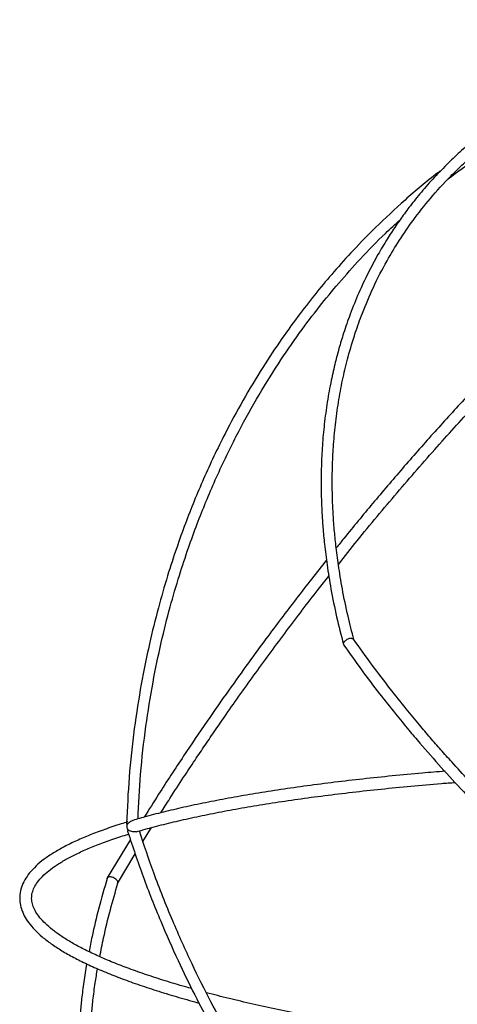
# Model space of a CAD drawing. Header units: millimetres. Extents: x -191 to 214, y -147 to 1351.
# Tile 2 of 5: x -191 to -99, y -16 to 190. Entities that reach past the tile are written whole.
import ezdxf

# ---------------------------------------------------------------- set-up
doc = ezdxf.new("R2010")
doc.units = ezdxf.units.MM

msp = doc.modelspace()

# ---------------------------------------------------------------- linework, layer by layer
at = {"color": 7, "linetype": 'Continuous', "lineweight": 25}
for p, q in [((-165.29, 17.73), (-163.49, 20.63)), ((-167.93, 18.14), (-172.78, 10.07)), ((-170.61, 8.89), (-166.9, 15.11))]:
    msp.add_line(p, q, dxfattribs=at)
msp.add_arc((-167.32, 20.87), 1.39, 158.4071, 217.541, dxfattribs=at)
for points, knots in [([(-9.87, 189.88), (-10.98, 189.92), (-12.97, 189.98), (-15.55, 190.02), (-17.58, 190.02), (-19.33, 190), (-21.1, 189.97), (-23, 189.91), (-25.68, 189.79), (-29.16, 189.58), (-33.34, 189.21), (-39.82, 188.46), (-48.33, 187.02), (-56.53, 184.95), (-62.33, 183.12), (-65.86, 181.87), (-69.21, 180.58), (-72.68, 179.11), (-76.46, 177.34), (-80.38, 175.31), (-84.31, 173.05), (-88.04, 170.67), (-91.5, 168.24), (-94.56, 165.88), (-97.43, 163.48), (-100.23, 160.93), (-103.1, 158.08), (-105.84, 155.1), (-108.3, 152.15), (-110.39, 149.42), (-112.28, 146.74), (-114.14, 143.89), (-116.1, 140.59), (-118.1, 136.85), (-120.05, 132.69), (-121.75, 128.47), (-123.11, 124.57), (-124.13, 121.19), (-125, 117.91), (-125.85, 114.18), (-126.64, 109.87), (-127.25, 105.3), (-127.66, 100.8), (-127.84, 97.1), (-127.9, 94.23), (-127.9, 92.22), (-127.87, 90.4), (-127.82, 88.53), (-127.71, 86.28), (-127.52, 83.4), (-127.18, 79.79), (-126.64, 75.48), (-125.82, 70.41), (-124.71, 64.85), (-123.71, 60.96), (-123.21, 59.04)], [0, 0, 0, 0, 0.013787, 0.024609, 0.032339, 0.03921, 0.04669, 0.05478, 0.06348, 0.081014, 0.099662, 0.118154, 0.166935, 0.215555, 0.235052, 0.252753, 0.268923, 0.286845, 0.30748, 0.330228, 0.35233, 0.375501, 0.397266, 0.417037, 0.435136, 0.455217, 0.476023, 0.498543, 0.518931, 0.536609, 0.552836, 0.570725, 0.590406, 0.613428, 0.637536, 0.662549, 0.684451, 0.701582, 0.716902, 0.736468, 0.759823, 0.783047, 0.805297, 0.82643, 0.837111, 0.846775, 0.855422, 0.863192, 0.873361, 0.88731, 0.903924, 0.923898, 0.94723, 0.973925, 1, 1, 1, 1]), ([(-121.02, 60.04), (-121.44, 61.67), (-122.37, 65.25), (-123.43, 70.46), (-124.25, 75.41), (-124.78, 79.53), (-125.15, 83.19), (-125.39, 86.58), (-125.53, 89.88), (-125.58, 93.24), (-125.52, 96.92), (-125.3, 101.15), (-124.87, 105.72), (-124.2, 110.4), (-123.32, 114.96), (-122.19, 119.62), (-120.84, 124.12), (-119.09, 128.98), (-116.93, 134.06), (-114.31, 139.14), (-111.5, 143.8), (-108.49, 148.18), (-104.93, 152.69), (-101.34, 156.61), (-98.08, 159.78), (-95.54, 162.05), (-93.27, 163.93), (-91.19, 165.55), (-89.01, 167.16), (-86.41, 168.96), (-83.37, 170.89), (-79.81, 172.97), (-75.91, 175.02), (-71.81, 176.95), (-67.89, 178.6), (-64.16, 180), (-60.18, 181.36), (-55.59, 182.73), (-50.31, 184.07), (-44.78, 185.21), (-39.27, 186.12), (-34.47, 186.71), (-30.39, 187.1), (-27.01, 187.34), (-24.24, 187.49), (-22.59, 187.54), (-22.07, 187.55)], [0, 0, 0, 0, 0.023788, 0.052152, 0.076593, 0.097106, 0.113693, 0.131687, 0.148509, 0.164218, 0.183445, 0.205832, 0.23104, 0.256656, 0.282206, 0.306858, 0.335903, 0.360678, 0.393841, 0.429514, 0.458268, 0.487268, 0.520712, 0.556808, 0.578046, 0.597815, 0.614336, 0.627675, 0.641883, 0.659338, 0.679932, 0.700966, 0.726366, 0.7506, 0.772975, 0.793001, 0.81224, 0.837337, 0.865489, 0.893262, 0.920043, 0.945954, 0.961847, 0.977512, 0.992949, 1, 1, 1, 1]), ([(-101.22, 156.63), (-99.26, 158.11), (-94.98, 161.35), (-88.56, 165.5), (-82.08, 169.27), (-76.08, 172.37), (-70.32, 175.03), (-65.39, 177.06), (-61.33, 178.57), (-57.98, 179.72), (-54.74, 180.75), (-51.46, 181.7), (-48.02, 182.62), (-44.5, 183.46), (-40.7, 184.26), (-36.42, 185.05), (-31.34, 185.81), (-25.45, 186.44), (-20.14, 186.84), (-16.79, 186.88), (-15.68, 186.89)], [0, 0, 0, 0, 0.0792684, 0.1724516, 0.2470096, 0.3222123, 0.3917261, 0.4537139, 0.4956649, 0.5332969, 0.5693135, 0.6064711, 0.6447698, 0.6855418, 0.724342, 0.7715993, 0.8273131, 0.8914828, 0.9641079, 1, 1, 1, 1]), ([(-29.01, 171.08), (-29.6, 170.69), (-31.36, 169.54), (-34.29, 167.5), (-38.57, 164.45), (-43.66, 160.65), (-49.63, 155.96), (-55.68, 150.99), (-61.73, 145.78), (-67.62, 140.52), (-73.28, 135.27), (-78.94, 129.85), (-84.93, 123.93), (-91.32, 117.39), (-97.88, 110.42), (-104.42, 103.24), (-110.82, 95.97), (-117.05, 88.65), (-121.67, 83.07), (-124.19, 79.93), (-124.72, 79.26)], [0, 0, 0, 0, 0.019909, 0.059335, 0.097203, 0.160648, 0.224017, 0.287387, 0.350758, 0.412324, 0.468923, 0.524403, 0.585262, 0.651543, 0.719404, 0.786515, 0.852878, 0.91843, 0.982649, 1, 1, 1, 1]), ([(-124.28, 75.82), (-122.96, 77.48), (-118.93, 82.56), (-112, 90.82), (-103.66, 100.4), (-95.43, 109.45), (-87.77, 117.52), (-80.44, 124.93), (-73.23, 131.95), (-65.6, 139.05), (-57.73, 146.03), (-49.8, 152.68), (-42.99, 158.07), (-37.42, 162.24), (-33.94, 164.76), (-32.04, 166.06), (-31.53, 166.41)], [0, 0, 0, 0, 0.0443546, 0.1358568, 0.2263227, 0.3132364, 0.3978971, 0.468609, 0.5443881, 0.6255769, 0.7102407, 0.7957678, 0.8821426, 0.9342416, 0.9825069, 1, 1, 1, 1]), ([(-102.78, 158.36), (-103, 158.2), (-105.6, 156.3), (-110.2, 152.34), (-116.09, 146.91), (-121.03, 141.85), (-125.12, 137.32), (-128.83, 132.89), (-132.48, 128.24), (-136.29, 122.98), (-140.31, 116.93), (-144.31, 110.28), (-147.68, 104.04), (-150.4, 98.52), (-152.56, 93.82), (-154.56, 89.11), (-156.45, 84.29), (-158.32, 79.08), (-160.24, 73.2), (-162.17, 66.49), (-164.04, 58.92), (-165.76, 50.48), (-167.21, 41.14), (-168.29, 31.41), (-168.58, 24.75), (-168.73, 21.54)], [0, 0, 0, 0, 0.0054485, 0.0652267, 0.1217428, 0.1658099, 0.2061034, 0.2426263, 0.2799841, 0.3223465, 0.3697122, 0.4213824, 0.4726611, 0.5061451, 0.5390666, 0.571426, 0.6032232, 0.6371012, 0.6757987, 0.7193154, 0.7676505, 0.8208034, 0.8787732, 0.9415883, 1, 1, 1, 1]), ([(-166.33, 22.44), (-166.18, 25.57), (-165.87, 32.09), (-164.76, 41.65), (-163.3, 50.86), (-161.57, 59.2), (-159.69, 66.66), (-157.75, 73.28), (-155.84, 79.08), (-153.97, 84.21), (-152.09, 88.94), (-150.12, 93.55), (-148, 98.14), (-145.17, 103.82), (-141.52, 110.47), (-137.07, 117.68), (-132.62, 124.14), (-128.38, 129.76), (-124.12, 134.93), (-119.53, 140.06), (-115.23, 144.51), (-112.36, 147.13), (-111.32, 148.07)], [0, 0, 0, 0, 0.063564, 0.132913, 0.19697, 0.255703, 0.309112, 0.357199, 0.399964, 0.437405, 0.472442, 0.507966, 0.543977, 0.580475, 0.64417, 0.707388, 0.764628, 0.815543, 0.862074, 0.912714, 0.968458, 1, 1, 1, 1]), ([(-126.77, 76.71), (-127.8, 75.41), (-129.94, 72.72), (-133.11, 68.63), (-136.32, 64.42), (-139.67, 59.95), (-143.34, 54.94), (-147.47, 49.19), (-152.02, 42.67), (-156.94, 35.4), (-161.36, 28.68), (-164.02, 24.42), (-165.02, 22.82)], [0, 0, 0, 0, 0.074266, 0.153257, 0.231157, 0.311, 0.403601, 0.509919, 0.629954, 0.763706, 0.911174, 1, 1, 1, 1]), ([(-161.55, 23.72), (-160.92, 24.72), (-159.35, 27.2), (-156.94, 30.89), (-154.47, 34.63), (-152.24, 37.95), (-150.06, 41.13), (-146.56, 46.19), (-141.63, 53.13), (-135.16, 61.87), (-130.03, 68.63), (-127.01, 72.4), (-126.26, 73.33)], [0, 0, 0, 0, 0.059912, 0.148998, 0.221417, 0.284287, 0.347935, 0.412446, 0.588209, 0.765129, 0.942058, 1, 1, 1, 1]), ([(-121.61, 60.31), (-121.61, 60.31), (-121.71, 60.3), (-121.95, 60.26), (-122.3, 60.13), (-122.65, 59.93), (-122.95, 59.69), (-123.16, 59.43), (-123.26, 59.19), (-123.22, 59.08), (-123.21, 59.04)], [0, 0, 0, 0, 0.0038749, 0.1433963, 0.2827868, 0.4262512, 0.5778814, 0.7378643, 0.9027939, 1, 1, 1, 1]), ([(-121.61, 60.31), (-121.6, 60.31), (-121.5, 60.31), (-121.31, 60.3), (-121.14, 60.22), (-121.11, 60.15), (-121.1, 60.13)], [0, 0, 0, 0, 0.011613, 0.429646, 0.847287, 1, 1, 1, 1]), ([(211.89, 18.06), (211.66, 17.06), (211.14, 14.76), (210.21, 11.46), (209.23, 8.35), (208.3, 5.71), (207.08, 2.5), (205.38, -1.45), (203.31, -5.62), (201.31, -9.2), (199.53, -12.13), (197.78, -14.77), (196.03, -17.22), (194.09, -19.77), (191.81, -22.54), (189.19, -25.47), (186.34, -28.39), (183.45, -31.09), (180.78, -33.4), (178.52, -35.22), (176.44, -36.81), (174.2, -38.43), (171.62, -40.19), (168.86, -41.94), (166.08, -43.58), (162.14, -45.75), (156.95, -48.31), (150.64, -50.94), (144.16, -53.24), (137.32, -55.27), (129.87, -57.03), (123.48, -58.18), (118.45, -58.89), (114.7, -59.33), (110.83, -59.69), (106.78, -59.97), (102.59, -60.16), (98.53, -60.25), (95, -60.24), (91.97, -60.19), (88.97, -60.1), (85.5, -59.94), (81.59, -59.67), (77.53, -59.32), (71.38, -58.67), (63.12, -57.5), (52.65, -55.52), (42.13, -53.04), (31.56, -50.06), (20.11, -46.3), (7.8, -41.62), (-5.27, -35.88), (-18.18, -29.45), (-30.84, -22.36), (-43.2, -14.63), (-55.2, -6.33), (-66.77, 2.53), (-76.92, 11.09), (-85.74, 19.19), (-93.32, 26.68), (-98.93, 32.65), (-102.76, 36.93), (-105.02, 39.52), (-107.46, 42.39), (-110.28, 45.8), (-113.6, 49.97), (-117.3, 54.83), (-119.79, 58.32), (-121.08, 60.14)], [0, 0, 0, 0, 0.009258, 0.021306, 0.031258, 0.039291, 0.047115, 0.063102, 0.079401, 0.090741, 0.101725, 0.111686, 0.120588, 0.130172, 0.141821, 0.15439, 0.167116, 0.179959, 0.191155, 0.199779, 0.206665, 0.215148, 0.225039, 0.234939, 0.244564, 0.253916, 0.27484, 0.295288, 0.312658, 0.33295, 0.354507, 0.374908, 0.384631, 0.394354, 0.404235, 0.414533, 0.425249, 0.435916, 0.444836, 0.451364, 0.458245, 0.466717, 0.476583, 0.486391, 0.495848, 0.520324, 0.544594, 0.568865, 0.593136, 0.617407, 0.647743, 0.678079, 0.708414, 0.738748, 0.76908, 0.79941, 0.829739, 0.860065, 0.882708, 0.90535, 0.927821, 0.935199, 0.942468, 0.95008, 0.959653, 0.97133, 0.985111, 1, 1, 1, 1]), ([(-123.17, 58.95), (-121.94, 57.2), (-119.51, 53.76), (-115.85, 48.95), (-112.51, 44.73), (-109.68, 41.29), (-105.04, 35.81), (-98.39, 28.43), (-89.21, 19.14), (-79.41, 10.05), (-68.69, 0.98), (-57.04, -7.97), (-44.97, -16.36), (-32.52, -24.17), (-19.76, -31.34), (-6.76, -37.85), (6.42, -43.66), (18.82, -48.4), (30.37, -52.21), (41.03, -55.24), (51.65, -57.76), (62.23, -59.78), (70.53, -60.97), (76.63, -61.63), (80.58, -61.99), (84.39, -62.26), (87.82, -62.44), (90.76, -62.54), (93.58, -62.61), (96.68, -62.63), (101.59, -62.58), (107.87, -62.32), (115.2, -61.69), (121.58, -60.87), (127.31, -59.9), (132.54, -58.82), (137.7, -57.56), (142.48, -56.19), (146.81, -54.79), (150.98, -53.28), (155.27, -51.56), (159.66, -49.58), (163.45, -47.68), (166.67, -45.92), (169.39, -44.33), (172.11, -42.64), (174.67, -40.93), (176.93, -39.33), (178.83, -37.9), (180.61, -36.51), (182.74, -34.77), (185.31, -32.53), (188.14, -29.85), (190.88, -27.04), (193.4, -24.23), (195.67, -21.48), (197.69, -18.86), (199.61, -16.17), (201.54, -13.26), (203.5, -10.03), (205.41, -6.57), (207.08, -3.22), (208.51, -0.03), (209.72, 2.93), (210.89, 6.06), (212.07, 9.6), (213.24, 13.58), (213.91, 16.46), (214.24, 17.91)], [0, 0, 0, 0, 0.0141227, 0.0278661, 0.0395129, 0.0490634, 0.056657, 0.0857294, 0.1123723, 0.1390131, 0.1692825, 0.1995497, 0.2298146, 0.2600778, 0.2903394, 0.3206001, 0.3508598, 0.381119, 0.405328, 0.4295372, 0.4537466, 0.4779563, 0.502403, 0.5114408, 0.5208114, 0.5302973, 0.5385537, 0.5453501, 0.5514667, 0.5589323, 0.5678518, 0.5874521, 0.6056298, 0.6233608, 0.6369253, 0.6509373, 0.6655549, 0.679489, 0.6912545, 0.7029332, 0.7163073, 0.7300819, 0.7438331, 0.7527437, 0.7619092, 0.7713297, 0.780828, 0.7891267, 0.7959724, 0.8020372, 0.8094052, 0.8207072, 0.8327923, 0.8447336, 0.8565118, 0.8673481, 0.8773681, 0.8868887, 0.8976633, 0.9094296, 0.9215095, 0.9338706, 0.9436139, 0.9532863, 0.9628994, 0.9737825, 0.9868415, 1, 1, 1, 1]), ([(-101.86, 32.44), (-103.45, 32.31), (-107.23, 32.01), (-112.99, 31.46), (-119.15, 30.82), (-125.1, 30.13), (-130.85, 29.39), (-136.39, 28.61), (-141.7, 27.77), (-146.77, 26.89), (-151.61, 25.97), (-156.2, 25.01), (-160.53, 24), (-164.27, 23.05), (-166.46, 22.41), (-167.4, 22.14)], [0, 0, 0, 0, 0.058611, 0.138633, 0.218667, 0.298716, 0.37878, 0.458864, 0.538971, 0.619106, 0.699274, 0.779482, 0.859738, 0.940055, 1, 1, 1, 1]), ([(-166.65, 19.76), (-166.21, 19.89), (-164.55, 20.37), (-161.48, 21.19), (-157.34, 22.19), (-152.93, 23.15), (-148.27, 24.08), (-143.35, 24.96), (-138.19, 25.8), (-132.8, 26.6), (-127.18, 27.35), (-121.35, 28.06), (-115.32, 28.72), (-109.09, 29.32), (-103.89, 29.79), (-100.72, 30.03), (-99.74, 30.1)], [0, 0, 0, 0, 0.02852, 0.106306, 0.184163, 0.2621, 0.340102, 0.418157, 0.496254, 0.574387, 0.65255, 0.730736, 0.808943, 0.887168, 0.965407, 1, 1, 1, 1]), ([(-168.49, 21.82), (-168.95, 21.68), (-170.63, 21.17), (-173.32, 20.26), (-176.45, 19.09), (-179.3, 17.87), (-181.86, 16.62), (-184.12, 15.32), (-186.1, 13.98), (-187.77, 12.59), (-189.12, 11.15), (-190.15, 9.67), (-190.83, 8.15), (-191.17, 6.61), (-191.17, 5.09), (-190.86, 3.59), (-190.24, 2.12), (-189.31, 0.65), (-188.06, -0.82), (-186.48, -2.28), (-184.58, -3.74), (-182.38, -5.18), (-179.87, -6.6), (-177.07, -7.99), (-173.98, -9.37), (-170.61, -10.73), (-166.97, -12.06), (-163.06, -13.37), (-158.86, -14.66), (-155.67, -15.58), (-153.82, -16.07), (-153.53, -16.15)], [0, 0, 0, 0, 0.013812, 0.05053, 0.087292, 0.124126, 0.16105, 0.198078, 0.235219, 0.272448, 0.309602, 0.346322, 0.382096, 0.416602, 0.450124, 0.483415, 0.517107, 0.551844, 0.587747, 0.624489, 0.661617, 0.698807, 0.735912, 0.772908, 0.809804, 0.846615, 0.883357, 0.920045, 0.956689, 0.993298, 1, 1, 1, 1]), ([(-168.73, 21.54), (-168.74, 21.51), (-168.76, 21.44), (-168.7, 21.37), (-168.64, 21.37), (-168.61, 21.38)], [0, 0, 0, 0, 0.377501, 0.73613, 1, 1, 1, 1]), ([(-168.61, 21.38), (-168.57, 21.4), (-168.48, 21.44), (-168.23, 21.68), (-167.9, 21.93), (-167.58, 22.1), (-167.42, 22.14), (-167.4, 22.14)], [0, 0, 0, 0, 0.133246, 0.343524, 0.706722, 0.948147, 1, 1, 1, 1]), ([(-155.06, -13.13), (-155.51, -13.01), (-157.45, -12.47), (-160.63, -11.51), (-164.58, -10.24), (-168.23, -8.95), (-171.59, -7.65), (-174.67, -6.34), (-177.45, -5.03), (-179.92, -3.71), (-182.09, -2.4), (-183.94, -1.1), (-185.48, 0.18), (-186.71, 1.43), (-187.64, 2.64), (-188.27, 3.81), (-188.62, 4.94), (-188.7, 6.07), (-188.5, 7.18), (-188.02, 8.33), (-187.24, 9.49), (-186.14, 10.68), (-184.75, 11.86), (-183.05, 13.04), (-181.05, 14.21), (-178.74, 15.37), (-176.13, 16.52), (-173.21, 17.65), (-170.59, 18.56), (-168.87, 19.08), (-168.32, 19.25)], [0, 0, 0, 0, 0.0111516, 0.0485469, 0.085913, 0.1232432, 0.1605289, 0.1977592, 0.2349209, 0.271998, 0.3089733, 0.3458321, 0.3825729, 0.4192317, 0.4558976, 0.4927907, 0.5304331, 0.5697044, 0.6111844, 0.6479172, 0.6868513, 0.7243092, 0.7611458, 0.7978312, 0.834532, 0.8713261, 0.9082361, 0.945256, 0.9823707, 1, 1, 1, 1]), ([(-168.42, 20.02), (-168.45, 20), (-168.52, 19.96), (-168.54, 19.81), (-168.49, 19.73), (-168.47, 19.7)], [0, 0, 0, 0, 0.283753, 0.731064, 1, 1, 1, 1]), ([(-168.47, 19.7), (-167.43, 16.58), (-165.33, 10.27), (-161.76, 1.3), (-158.11, -6.98), (-154.6, -14.19), (-151.34, -20.38), (-148.25, -25.87), (-145.22, -30.93), (-142.09, -35.89), (-138.82, -40.75), (-135.17, -45.97), (-132.44, -49.41), (-130.93, -51.31)], [0, 0, 0, 0, 0.121144, 0.245116, 0.356571, 0.455542, 0.542028, 0.61603, 0.689515, 0.761635, 0.834652, 0.908564, 1, 1, 1, 1]), ([(-166.66, 19.76), (-166.66, 19.76), (-166.73, 19.73), (-166.92, 19.71), (-167.25, 19.71), (-167.68, 19.8), (-168.05, 19.94), (-168.3, 20.03), (-168.39, 20.02), (-168.42, 20.02)], [0, 0, 0, 0, 0.002894, 0.140559, 0.279643, 0.493819, 0.778615, 0.904823, 1, 1, 1, 1]), ([(-128.68, -50.5), (-128.92, -50.2), (-130.12, -48.75), (-132.11, -46.05), (-134.72, -42.49), (-137.38, -38.68), (-140.32, -34.28), (-143.68, -28.95), (-147.34, -22.75), (-151.21, -15.66), (-155.19, -7.68), (-159.23, 1.34), (-162.96, 10.63), (-165.07, 17), (-166.04, 19.94)], [0, 0, 0, 0, 0.014542, 0.071476, 0.126724, 0.181545, 0.247065, 0.325893, 0.418027, 0.517085, 0.627973, 0.750693, 0.885216, 1, 1, 1, 1]), ([(-172.81, 9.98), (-173.41, 7.89), (-174.61, 3.7), (-175.84, -1.39), (-176.41, -4.35), (-176.61, -5.4)], [0, 0, 0, 0, 0.390463, 0.784135, 1, 1, 1, 1]), ([(-174.36, -6.45), (-174.1, -5.14), (-173.48, -1.96), (-172.23, 3.18), (-171.1, 7.12), (-170.55, 9)], [0, 0, 0, 0, 0.268039, 0.651874, 1, 1, 1, 1]), ([(-172.81, 9.98), (-172.8, 10.01), (-172.79, 10.1), (-172.71, 10.17), (-172.64, 10.21), (-172.64, 10.21)], [0, 0, 0, 0, 0.266854, 0.981753, 1, 1, 1, 1]), ([(-170.62, 8.9), (-170.61, 8.92), (-170.54, 9), (-170.56, 9.23), (-170.71, 9.53), (-170.99, 9.83), (-171.35, 10.06), (-171.72, 10.22), (-172.08, 10.3), (-172.4, 10.3), (-172.56, 10.25), (-172.63, 10.21), (-172.64, 10.21)], [0, 0, 0, 0, 0.033488, 0.15944, 0.294753, 0.431025, 0.560386, 0.67928, 0.78847, 0.892826, 0.997332, 1, 1, 1, 1]), ([(-60.37, -5.26), (-62.32, -6.96), (-67.13, -11.15), (-74.68, -17.29), (-83.03, -23.75), (-91.31, -29.73), (-99.5, -35.23), (-106.87, -39.77), (-113.32, -43.38), (-118.84, -46.22), (-124.07, -48.64), (-129.19, -50.75), (-134.03, -52.46), (-138.6, -53.78), (-142.72, -54.7), (-146.48, -55.27), (-149.83, -55.54), (-152.87, -55.55), (-155.6, -55.34), (-158.12, -54.91), (-160.42, -54.3), (-162.49, -53.51), (-164.32, -52.61), (-166.08, -51.5), (-167.86, -50.1), (-169.56, -48.38), (-171.08, -46.4), (-172.34, -44.32), (-173.34, -42.23), (-174.09, -40.28), (-174.69, -38.36), (-175.21, -36.31), (-175.68, -33.92), (-175.98, -31.63), (-176.17, -29.62), (-176.26, -28.07), (-176.31, -26.64), (-176.33, -25.33), (-176.33, -24.05), (-176.3, -22.61), (-176.23, -20.78), (-176.07, -18.41), (-175.78, -15.43), (-175.38, -12.23), (-174.99, -9.97), (-174.82, -8.97)], [0, 0, 0, 0, 0.026968, 0.066754, 0.106541, 0.146798, 0.188229, 0.229983, 0.26175, 0.29206, 0.321937, 0.351782, 0.383708, 0.412369, 0.441319, 0.468484, 0.493941, 0.518335, 0.542347, 0.564552, 0.588025, 0.610027, 0.63011, 0.651049, 0.674834, 0.700602, 0.725155, 0.748781, 0.770349, 0.789375, 0.804531, 0.821801, 0.841186, 0.86179, 0.873743, 0.88462, 0.89442, 0.903143, 0.910797, 0.919494, 0.930935, 0.945121, 0.962928, 0.983747, 1, 1, 1, 1]), ([(-177.1, -7.95), (-177.31, -9.21), (-177.74, -11.73), (-178.16, -15.13), (-178.49, -18.55), (-178.68, -21.92), (-178.73, -25.35), (-178.61, -28.72), (-178.3, -32.16), (-177.73, -35.73), (-176.88, -39.18), (-175.77, -42.35), (-174.43, -45.21), (-172.9, -47.69), (-171.24, -49.8), (-169.53, -51.55), (-167.7, -53.05), (-165.72, -54.36), (-163.51, -55.49), (-161.15, -56.41), (-158.86, -57.04), (-156.65, -57.47), (-154.34, -57.75), (-151.72, -57.87), (-148.88, -57.81), (-146.04, -57.56), (-143.31, -57.17), (-140.51, -56.64), (-137.55, -55.94), (-134.29, -55.02), (-130.89, -53.9), (-127.5, -52.65), (-124.41, -51.39), (-121.76, -50.23), (-119.33, -49.1), (-116.82, -47.89), (-113.93, -46.42), (-109.63, -44.12), (-104.05, -40.92), (-97.36, -36.73), (-90.77, -32.31), (-84.2, -27.64), (-77.56, -22.66), (-70.82, -17.34), (-64.42, -12.07), (-60.24, -8.44), (-58.36, -6.81)], [0, 0, 0, 0, 0.02025, 0.040345, 0.05718, 0.079485, 0.100879, 0.12148, 0.14551, 0.171699, 0.199285, 0.226157, 0.25234, 0.27909, 0.302636, 0.325185, 0.346041, 0.367048, 0.389737, 0.412721, 0.433763, 0.450832, 0.46944, 0.490322, 0.512634, 0.533179, 0.551648, 0.56966, 0.589904, 0.609974, 0.631855, 0.652845, 0.670893, 0.685999, 0.698345, 0.711947, 0.727764, 0.745793, 0.781329, 0.815369, 0.847745, 0.879369, 0.910995, 0.942621, 0.974248, 1, 1, 1, 1]), ([(-90.19, -25.23), (-91.68, -25.04), (-95.44, -24.57), (-101.29, -23.77), (-107.74, -22.82), (-114.01, -21.84), (-120.09, -20.82), (-125.96, -19.76), (-131.62, -18.67), (-137.06, -17.54), (-142.28, -16.39), (-147.23, -15.2), (-150.46, -14.4), (-151.96, -13.98), (-151.98, -13.98)], [0, 0, 0, 0, 0.061852, 0.155641, 0.24942, 0.343186, 0.436937, 0.530672, 0.624386, 0.718077, 0.811739, 0.905368, 0.998957, 1, 1, 1, 1])]:
    msp.add_open_spline(points, degree=3, knots=knots, dxfattribs=at)

doc.saveas('drawing.dxf')
